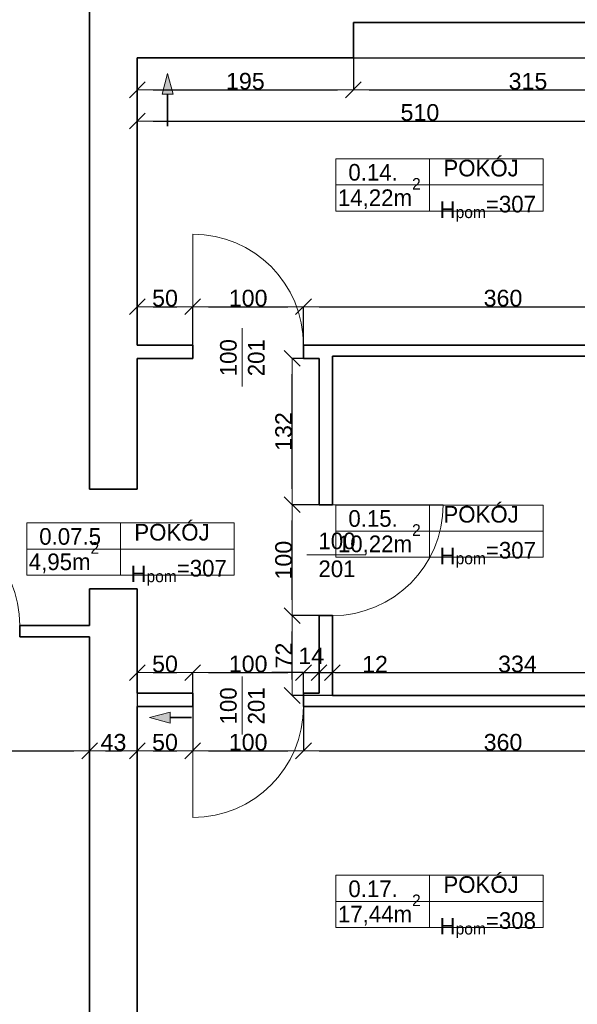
# Model space of a CAD drawing. Header units: metres. Extents: x 7506757 to 756746378, y 5735207 to 582114514.
# Tile 126 of 256: x 7707553 to 7712585, y 5821508 to 5830388. Entities that reach past the tile are written whole.
import ezdxf

# ---------------------------------------------------------------- set-up
doc = ezdxf.new("R2010")
doc.units = ezdxf.units.M
doc.header["$MEASUREMENT"] = 0
doc.header["$PDMODE"] = 2
doc.layers.get('0').update_dxf_attribs({"color": 250, "linetype": 'CONTINUOUS', "lineweight": 100, "plot": 0})
doc.layers.get('Defpoints').update_dxf_attribs({"linetype": 'CONTINUOUS'})
for name, color, linetype, lineweight in [('2D - Ogolne46', 7, 'CONTINUOUS', 18), ('7 - linia widok1', 7, 'CONTINUOUS', 13), ('M_OCIANA1', 7, 'CONTINUOUS', 13), ('M_OCIANA6', 5, 'CONTINUOUS', 35), ('M_OPISY141', 7, 'CONTINUOUS', 0), ('m_umeblowanie1', 7, 'CONTINUOUS', 13), ('opis1', 7, 'CONTINUOUS', 13)]:
    doc.layers.add(name, color=color, linetype=linetype, lineweight=lineweight)
doc.layers.add('M_OCIANA', color=7, linetype='CONTINUOUS')
doc.layers.add('PWYMIAR', color=7, linetype='CONTINUOUS')
doc.styles.add('GENERATED_STYLE_1', font='arial.ttf')
doc.styles.add('GENERATED_STYLE_2', font='txt')
doc.dimstyles.new('GENERATED_STYLE__1', dxfattribs={"dimtxt": 150, "dimasz": 142.5, "dimexe": 0.18, "dimexo": 0, "dimgap": 0.09, "dimtad": 1, "dimdec": 0, "dimlfac": 0.1, "dimzin": 0, "dimdsep": 46, "dimtxsty": 'GENERATED_STYLE_1', "dimblk": 'ARROWHEAD_6', "dimblk1": 'ARROWHEAD_6', "dimblk2": 'ARROWHEAD_6', "dimcen": 0.09, "dimclrd": 251, "dimclre": 251, "dimclrt": 7, "dimazin": 0, "dimtfac": 1, "dimtdec": 4, "dimtmove": 0, "dimatfit": 3, "dimfxl": 0, "dimtolj": 1, "dimtzin": 0, "dimarcsym": 0})
doc.dimstyles.new('GENERATED_STYLE__2', dxfattribs={"dimtxt": 150, "dimasz": 142.5, "dimexe": 0.18, "dimexo": 0, "dimgap": 0.09, "dimtad": 1, "dimtih": 1, "dimtoh": 1, "dimdec": 0, "dimlfac": 0.1, "dimzin": 0, "dimdsep": 46, "dimtxsty": 'GENERATED_STYLE_1', "dimblk": 'ARROWHEAD_6', "dimblk1": 'ARROWHEAD_6', "dimblk2": 'ARROWHEAD_6', "dimcen": 0.09, "dimclrd": 251, "dimclre": 251, "dimclrt": 7, "dimazin": 0, "dimtfac": 1, "dimtdec": 4, "dimtmove": 0, "dimatfit": 3, "dimfxl": 0, "dimtolj": 1, "dimtzin": 0, "dimarcsym": 0})
doc.dimstyles.new('GENERATED_STYLE__3', dxfattribs={"dimtxt": 150, "dimasz": 142.5, "dimexe": 0.18, "dimexo": 0, "dimgap": 0.09, "dimtad": 1, "dimdec": 0, "dimlfac": 0.1, "dimzin": 0, "dimdsep": 46, "dimtxsty": 'GENERATED_STYLE_1', "dimblk": 'ARROWHEAD_6', "dimblk1": 'ARROWHEAD_6', "dimblk2": 'ARROWHEAD_6', "dimcen": 0.09, "dimclrd": 251, "dimclre": 251, "dimclrt": 7, "dimazin": 0, "dimtfac": 1, "dimtdec": 4, "dimtmove": 2, "dimatfit": 3, "dimfxl": 0, "dimtolj": 1, "dimtzin": 0, "dimarcsym": 0})
doc.dimstyles.new('GENERATED_STYLE__4', dxfattribs={"dimtxt": 150, "dimasz": 142.5, "dimexe": 0.18, "dimexo": 0, "dimgap": 0.09, "dimtad": 1, "dimtih": 1, "dimtoh": 1, "dimdec": 0, "dimlfac": 0.1, "dimzin": 0, "dimdsep": 46, "dimtxsty": 'GENERATED_STYLE_1', "dimblk": 'ARROWHEAD_6', "dimblk1": 'ARROWHEAD_6', "dimblk2": 'ARROWHEAD_6', "dimcen": 0.09, "dimclrd": 251, "dimclre": 251, "dimclrt": 7, "dimazin": 0, "dimtfac": 1, "dimtdec": 4, "dimtmove": 2, "dimatfit": 3, "dimfxl": 0, "dimtolj": 1, "dimtzin": 0, "dimarcsym": 0})

# ---------------------------------------------------------------- blocks, each defined once
blk = doc.blocks.new('Linia_57', base_point=(611707.9, 278924.8))
at = {"layer": 'M_OCIANA1', "linetype": 'Continuous'}
blk.add_hatch(color=256, dxfattribs=at).paths.add_polyline_path([(611707.9, 278924.8), (611757.9, 278738.2), (611657.9, 278738.2)], flags=0)
for p, q in [((611707.9, 278924.8), (611657.9, 278738.2)), ((611707.9, 278924.8), (611757.9, 278738.2)), ((611757.9, 278738.2), (611657.9, 278738.2))]:
    blk.add_line(p, q, dxfattribs=at)
at = {"layer": 'M_OCIANA6', "linetype": 'Continuous'}
blk.add_line((611707.9, 278738.2), (611707.9, 278448.4), dxfattribs=at)
blk = doc.blocks.new('Linia_58', base_point=(611545.6, 273114.7))
at = {"layer": 'M_OCIANA1', "linetype": 'Continuous'}
blk.add_hatch(color=256, dxfattribs=at).paths.add_polyline_path([(611545.6, 273114.7), (611732.2, 273164.7), (611732.2, 273064.7)], flags=0)
for p, q in [((611545.6, 273114.7), (611732.2, 273164.7)), ((611732.2, 273164.7), (611732.2, 273064.7)), ((611545.6, 273114.7), (611732.2, 273064.7))]:
    blk.add_line(p, q, dxfattribs=at)
at = {"layer": 'M_OCIANA6', "linetype": 'Continuous'}
blk.add_line((611732.2, 273114.7), (611924.3, 273114.7), dxfattribs=at)
blk = doc.blocks.new('ARROWHEAD_6')
at = {"color": 0, "linetype": 'Continuous', "lineweight": 0}
for p, q in [((0, 0), (-1, 0)), ((-0.5, -0.5), (0.5, 0.5))]:
    blk.add_line(p, q, dxfattribs=at)
blk = doc.blocks.new('*D5889')
at = {"layer": 'Defpoints', "color": 0, "linetype": 'Continuous', "transparency": 16777216}
for p in [(7708614.6, 5830044), (7710564.6, 5830044), (7710564.6, 5829755.9)]:
    blk.add_point(p, dxfattribs=at)
at = {"layer": 'PWYMIAR', "color": 251, "linetype": 'Continuous', "lineweight": -2, "transparency": 16777216}
for p, q in [((7708614.6, 5830044), (7708614.6, 5829755.8)), ((7710564.6, 5830044), (7710564.6, 5829755.8)), ((7708757.1, 5829755.9), (7710422.1, 5829755.9))]:
    blk.add_line(p, q, dxfattribs=at)
at = {"layer": 'PWYMIAR', "color": 251, "linetype": 'Continuous', "lineweight": -2, "transparency": 16777216, "xscale": 142.5, "yscale": 142.5, "zscale": 142.5, "rotation": 180}
blk.add_blockref('ARROWHEAD_6', (7708614.6, 5829755.9), dxfattribs=at)
at = {"layer": 'PWYMIAR', "color": 251, "linetype": 'Continuous', "lineweight": -2, "transparency": 16777216, "xscale": 142.5, "yscale": 142.5, "zscale": 142.5}
blk.add_blockref('ARROWHEAD_6', (7710564.6, 5829755.9), dxfattribs=at)
at = {"layer": 'PWYMIAR', "color": 7, "linetype": 'Continuous', "lineweight": 13, "transparency": 16777216, "insert": (7709589.6, 5829832.6), "char_height": 150, "attachment_point": 5, "style": 'GENERATED_STYLE_1'}
blk.add_mtext('\\A1;195', dxfattribs=at)
blk = doc.blocks.new('*D5890')
at = {"layer": 'Defpoints', "color": 0, "linetype": 'Continuous', "transparency": 16777216}
for p in [(7713714.6, 5830364), (7710564.6, 5830044), (7713714.6, 5829755.9)]:
    blk.add_point(p, dxfattribs=at)
at = {"layer": 'PWYMIAR', "color": 251, "linetype": 'Continuous', "lineweight": -2, "transparency": 16777216}
for p, q in [((7713714.6, 5830364), (7713714.6, 5829755.8)), ((7710564.6, 5830044), (7710564.6, 5829755.8)), ((7710707.1, 5829755.9), (7713572.1, 5829755.9))]:
    blk.add_line(p, q, dxfattribs=at)
at = {"layer": 'PWYMIAR', "color": 251, "linetype": 'Continuous', "lineweight": -2, "transparency": 16777216, "xscale": 142.5, "yscale": 142.5, "zscale": 142.5, "rotation": 180}
blk.add_blockref('ARROWHEAD_6', (7710564.6, 5829755.9), dxfattribs=at)
at = {"layer": 'PWYMIAR', "color": 251, "linetype": 'Continuous', "lineweight": -2, "transparency": 16777216, "xscale": 142.5, "yscale": 142.5, "zscale": 142.5}
blk.add_blockref('ARROWHEAD_6', (7713714.6, 5829755.9), dxfattribs=at)
at = {"layer": 'PWYMIAR', "color": 7, "linetype": 'Continuous', "lineweight": 13, "transparency": 16777216, "insert": (7712139.6, 5829832.7), "char_height": 150, "attachment_point": 5, "style": 'GENERATED_STYLE_1'}
blk.add_mtext('\\A1;315', dxfattribs=at)
blk = doc.blocks.new('*D5891')
at = {"layer": 'Defpoints', "color": 0, "linetype": 'Continuous', "transparency": 16777216}
for p in [(7709114.6, 5827799.7), (7708614.6, 5827454), (7709114.6, 5827454)]:
    blk.add_point(p, dxfattribs=at)
at = {"layer": 'PWYMIAR', "color": 251, "linetype": 'Continuous', "lineweight": -2, "transparency": 16777216}
for p, q in [((7708614.6, 5827454), (7708614.6, 5827799.9)), ((7708757.1, 5827799.7), (7708972.1, 5827799.7)), ((7709114.6, 5827454), (7709114.6, 5827799.9))]:
    blk.add_line(p, q, dxfattribs=at)
at = {"layer": 'PWYMIAR', "color": 251, "linetype": 'Continuous', "lineweight": -2, "transparency": 16777216, "xscale": 142.5, "yscale": 142.5, "zscale": 142.5, "rotation": 180}
blk.add_blockref('ARROWHEAD_6', (7708614.6, 5827799.7), dxfattribs=at)
at = {"layer": 'PWYMIAR', "color": 251, "linetype": 'Continuous', "lineweight": -2, "transparency": 16777216, "xscale": 142.5, "yscale": 142.5, "zscale": 142.5}
blk.add_blockref('ARROWHEAD_6', (7709114.6, 5827799.7), dxfattribs=at)
at = {"layer": 'PWYMIAR', "color": 7, "linetype": 'Continuous', "lineweight": 13, "transparency": 16777216, "insert": (7708864.6, 5827876.4), "char_height": 150, "attachment_point": 5, "style": 'GENERATED_STYLE_1'}
blk.add_mtext('\\A1;50', dxfattribs=at)
blk = doc.blocks.new('*D5892')
at = {"layer": 'Defpoints', "color": 0, "linetype": 'Continuous', "transparency": 16777216}
for p in [(7710114.6, 5827799.7), (7709114.6, 5827454), (7710114.6, 5827454)]:
    blk.add_point(p, dxfattribs=at)
at = {"layer": 'PWYMIAR', "color": 251, "linetype": 'Continuous', "lineweight": -2, "transparency": 16777216}
for p, q in [((7709114.6, 5827454), (7709114.6, 5827799.9)), ((7709257.1, 5827799.7), (7709972.1, 5827799.7)), ((7710114.6, 5827454), (7710114.6, 5827799.9))]:
    blk.add_line(p, q, dxfattribs=at)
at = {"layer": 'PWYMIAR', "color": 251, "linetype": 'Continuous', "lineweight": -2, "transparency": 16777216, "xscale": 142.5, "yscale": 142.5, "zscale": 142.5, "rotation": 180}
blk.add_blockref('ARROWHEAD_6', (7709114.6, 5827799.7), dxfattribs=at)
at = {"layer": 'PWYMIAR', "color": 251, "linetype": 'Continuous', "lineweight": -2, "transparency": 16777216, "xscale": 142.5, "yscale": 142.5, "zscale": 142.5}
blk.add_blockref('ARROWHEAD_6', (7710114.6, 5827799.7), dxfattribs=at)
at = {"layer": 'PWYMIAR', "color": 7, "linetype": 'Continuous', "lineweight": 13, "transparency": 16777216, "insert": (7709614.6, 5827876.4), "char_height": 150, "attachment_point": 5, "style": 'GENERATED_STYLE_1'}
blk.add_mtext('\\A1;100', dxfattribs=at)
blk = doc.blocks.new('*D5893')
at = {"layer": 'Defpoints', "color": 0, "linetype": 'Continuous', "transparency": 16777216}
for p in [(7713714.6, 5827799.7), (7710114.6, 5827454), (7713714.6, 5827454)]:
    blk.add_point(p, dxfattribs=at)
at = {"layer": 'PWYMIAR', "color": 251, "linetype": 'Continuous', "lineweight": -2, "transparency": 16777216}
for p, q in [((7710114.6, 5827454), (7710114.6, 5827799.9)), ((7710257.1, 5827799.7), (7713572.1, 5827799.7)), ((7713714.6, 5827454), (7713714.6, 5827799.9))]:
    blk.add_line(p, q, dxfattribs=at)
at = {"layer": 'PWYMIAR', "color": 251, "linetype": 'Continuous', "lineweight": -2, "transparency": 16777216, "xscale": 142.5, "yscale": 142.5, "zscale": 142.5, "rotation": 180}
blk.add_blockref('ARROWHEAD_6', (7710114.6, 5827799.7), dxfattribs=at)
at = {"layer": 'PWYMIAR', "color": 251, "linetype": 'Continuous', "lineweight": -2, "transparency": 16777216, "xscale": 142.5, "yscale": 142.5, "zscale": 142.5}
blk.add_blockref('ARROWHEAD_6', (7713714.6, 5827799.7), dxfattribs=at)
at = {"layer": 'PWYMIAR', "color": 7, "linetype": 'Continuous', "lineweight": 13, "transparency": 16777216, "insert": (7711914.6, 5827876.4), "char_height": 150, "attachment_point": 5, "style": 'GENERATED_STYLE_1'}
blk.add_mtext('\\A1;360', dxfattribs=at)
blk = doc.blocks.new('*D5896')
at = {"layer": 'Defpoints', "color": 0, "linetype": 'Continuous', "transparency": 16777216}
for p in [(7710564.6, 5830044), (7712866.9, 5830044), (7713714.6, 5827454)]:
    blk.add_point(p, dxfattribs=at)
at = {"layer": 'PWYMIAR', "color": 251, "linetype": 'Continuous', "lineweight": -2, "transparency": 16777216}
for p, q in [((7710564.6, 5830044), (7712867, 5830044)), ((7712866.9, 5827596.5), (7712866.9, 5829901.5)), ((7713714.6, 5827454), (7712866.7, 5827454))]:
    blk.add_line(p, q, dxfattribs=at)
at = {"layer": 'PWYMIAR', "color": 251, "linetype": 'Continuous', "lineweight": -2, "transparency": 16777216, "xscale": 142.5, "yscale": 142.5, "zscale": 142.5}
for p, rotation in [((7712866.9, 5830044), 90), ((7712866.9, 5827454), 270)]:
    blk.add_blockref('ARROWHEAD_6', p, dxfattribs=dict(at, rotation=rotation))
at = {"layer": 'PWYMIAR', "color": 7, "linetype": 'Continuous', "lineweight": 13, "transparency": 16777216, "insert": (7712790.2, 5828749), "char_height": 150, "attachment_point": 5, "rotation": 90, "style": 'GENERATED_STYLE_1'}
blk.add_mtext('\\A1;259', dxfattribs=at)
blk = doc.blocks.new('*D5897')
at = {"layer": 'Defpoints', "color": 0, "linetype": 'Continuous', "transparency": 16777216}
for p in [(7712866.9, 5830364), (7713714.6, 5830364), (7710564.6, 5830044)]:
    blk.add_point(p, dxfattribs=at)
at = {"layer": 'PWYMIAR', "color": 251, "linetype": 'Continuous', "lineweight": -2, "transparency": 16777216}
for p, q in [((7713714.6, 5830364), (7712866.7, 5830364)), ((7712866.9, 5830186.5), (7712866.9, 5830221.5)), ((7710564.6, 5830044), (7712867, 5830044))]:
    blk.add_line(p, q, dxfattribs=at)
at = {"layer": 'PWYMIAR', "color": 251, "linetype": 'Continuous', "lineweight": -2, "transparency": 16777216, "xscale": 142.5, "yscale": 142.5, "zscale": 142.5}
for p, rotation in [((7712866.9, 5830364), 90), ((7712866.9, 5830044), 270)]:
    blk.add_blockref('ARROWHEAD_6', p, dxfattribs=dict(at, rotation=rotation))
at = {"layer": 'PWYMIAR', "color": 7, "linetype": 'Continuous', "lineweight": 13, "transparency": 16777216, "insert": (7712790.1, 5830204), "char_height": 150, "attachment_point": 5, "rotation": 90, "style": 'GENERATED_STYLE_1'}
blk.add_mtext('\\A1;32', dxfattribs=at)
blk = doc.blocks.new('*D5900')
at = {"layer": 'Defpoints', "color": 0, "linetype": 'Continuous', "transparency": 16777216}
for p in [(7708614.6, 5825254), (7709114.6, 5824500.3), (7709114.6, 5824314)]:
    blk.add_point(p, dxfattribs=at)
at = {"layer": 'PWYMIAR', "color": 251, "linetype": 'Continuous', "lineweight": -2, "transparency": 16777216}
for p, q in [((7708614.6, 5825254), (7708614.6, 5824500.1)), ((7708757.1, 5824500.3), (7708972.1, 5824500.3)), ((7709114.6, 5824314), (7709114.6, 5824500.5))]:
    blk.add_line(p, q, dxfattribs=at)
at = {"layer": 'PWYMIAR', "color": 251, "linetype": 'Continuous', "lineweight": -2, "transparency": 16777216, "xscale": 142.5, "yscale": 142.5, "zscale": 142.5, "rotation": 180}
blk.add_blockref('ARROWHEAD_6', (7708614.6, 5824500.3), dxfattribs=at)
at = {"layer": 'PWYMIAR', "color": 251, "linetype": 'Continuous', "lineweight": -2, "transparency": 16777216, "xscale": 142.5, "yscale": 142.5, "zscale": 142.5}
blk.add_blockref('ARROWHEAD_6', (7709114.6, 5824500.3), dxfattribs=at)
at = {"layer": 'PWYMIAR', "color": 7, "linetype": 'Continuous', "lineweight": 13, "transparency": 16777216, "insert": (7708864.6, 5824577), "char_height": 150, "attachment_point": 5, "style": 'GENERATED_STYLE_1'}
blk.add_mtext('\\A1;50', dxfattribs=at)
blk = doc.blocks.new('*D5901')
at = {"layer": 'Defpoints', "color": 0, "linetype": 'Continuous', "transparency": 16777216}
for p in [(7710114.6, 5824500.3), (7709114.6, 5824314), (7710114.6, 5824314)]:
    blk.add_point(p, dxfattribs=at)
at = {"layer": 'PWYMIAR', "color": 251, "linetype": 'Continuous', "lineweight": -2, "transparency": 16777216}
for p, q in [((7709114.6, 5824314), (7709114.6, 5824500.5)), ((7709257.1, 5824500.3), (7709972.1, 5824500.3)), ((7710114.6, 5824314), (7710114.6, 5824500.5))]:
    blk.add_line(p, q, dxfattribs=at)
at = {"layer": 'PWYMIAR', "color": 251, "linetype": 'Continuous', "lineweight": -2, "transparency": 16777216, "xscale": 142.5, "yscale": 142.5, "zscale": 142.5, "rotation": 180}
blk.add_blockref('ARROWHEAD_6', (7709114.6, 5824500.3), dxfattribs=at)
at = {"layer": 'PWYMIAR', "color": 251, "linetype": 'Continuous', "lineweight": -2, "transparency": 16777216, "xscale": 142.5, "yscale": 142.5, "zscale": 142.5}
blk.add_blockref('ARROWHEAD_6', (7710114.6, 5824500.3), dxfattribs=at)
at = {"layer": 'PWYMIAR', "color": 7, "linetype": 'Continuous', "lineweight": 13, "transparency": 16777216, "insert": (7709614.6, 5824577), "char_height": 150, "attachment_point": 5, "style": 'GENERATED_STYLE_1'}
blk.add_mtext('\\A1;100', dxfattribs=at)
blk = doc.blocks.new('*D5902')
at = {"layer": 'Defpoints', "color": 0, "linetype": 'Continuous', "transparency": 16777216}
for p in [(7710254.6, 5824500.3), (7710114.6, 5824314), (7710254.6, 5824314)]:
    blk.add_point(p, dxfattribs=at)
at = {"layer": 'PWYMIAR', "color": 251, "linetype": 'Continuous', "lineweight": -2, "transparency": 16777216}
for p, q in [((7709972.1, 5824500.3), (7709829.6, 5824500.3)), ((7710114.6, 5824314), (7710114.6, 5824500.5)), ((7710114.6, 5824500.3), (7710254.6, 5824500.3)), ((7710254.6, 5824314), (7710254.6, 5824500.5)), ((7710397.1, 5824500.3), (7710539.6, 5824500.3))]:
    blk.add_line(p, q, dxfattribs=at)
at = {"layer": 'PWYMIAR', "color": 251, "linetype": 'Continuous', "lineweight": -2, "transparency": 16777216, "xscale": 142.5, "yscale": 142.5, "zscale": 142.5}
blk.add_blockref('ARROWHEAD_6', (7710114.6, 5824500.3), dxfattribs=at)
at = {"layer": 'PWYMIAR', "color": 251, "linetype": 'Continuous', "lineweight": -2, "transparency": 16777216, "xscale": 142.5, "yscale": 142.5, "zscale": 142.5, "rotation": 180}
blk.add_blockref('ARROWHEAD_6', (7710254.6, 5824500.3), dxfattribs=at)
at = {"layer": 'PWYMIAR', "color": 7, "linetype": 'Continuous', "lineweight": 13, "transparency": 16777216, "insert": (7710184.6, 5824651.1), "char_height": 150, "attachment_point": 5, "style": 'GENERATED_STYLE_1'}
blk.add_mtext('\\A1;14', dxfattribs=at)
blk = doc.blocks.new('*D5903')
at = {"layer": 'Defpoints', "color": 0, "linetype": 'Continuous', "transparency": 16777216}
for p in [(7710374.6, 5825014), (7710374.6, 5824500.3), (7710254.6, 5824314)]:
    blk.add_point(p, dxfattribs=at)
at = {"layer": 'PWYMIAR', "color": 251, "linetype": 'Continuous', "lineweight": -2, "transparency": 16777216}
for p, q in [((7710374.6, 5825014), (7710374.6, 5824500.1)), ((7710112.1, 5824500.3), (7709969.6, 5824500.3)), ((7710254.6, 5824314), (7710254.6, 5824500.5)), ((7710254.6, 5824500.3), (7710374.6, 5824500.3)), ((7710517.1, 5824500.3), (7710859, 5824500.3))]:
    blk.add_line(p, q, dxfattribs=at)
at = {"layer": 'PWYMIAR', "color": 251, "linetype": 'Continuous', "lineweight": -2, "transparency": 16777216, "xscale": 142.5, "yscale": 142.5, "zscale": 142.5}
blk.add_blockref('ARROWHEAD_6', (7710254.6, 5824500.3), dxfattribs=at)
at = {"layer": 'PWYMIAR', "color": 251, "linetype": 'Continuous', "lineweight": -2, "transparency": 16777216, "xscale": 142.5, "yscale": 142.5, "zscale": 142.5, "rotation": 180}
blk.add_blockref('ARROWHEAD_6', (7710374.6, 5824500.3), dxfattribs=at)
at = {"layer": 'PWYMIAR', "color": 7, "linetype": 'Continuous', "lineweight": 13, "transparency": 16777216, "insert": (7710759.3, 5824575.7), "char_height": 150, "attachment_point": 5, "style": 'GENERATED_STYLE_1'}
blk.add_mtext('\\A1;12', dxfattribs=at)
blk = doc.blocks.new('*D5904')
at = {"layer": 'Defpoints', "color": 0, "linetype": 'Continuous', "transparency": 16777216}
for p in [(7710374.6, 5825014), (7713714.6, 5824500.3), (7713714.6, 5824294)]:
    blk.add_point(p, dxfattribs=at)
at = {"layer": 'PWYMIAR', "color": 251, "linetype": 'Continuous', "lineweight": -2, "transparency": 16777216}
for p, q in [((7710374.6, 5825014), (7710374.6, 5824500.1)), ((7710517.1, 5824500.3), (7713572.1, 5824500.3)), ((7713714.6, 5824294), (7713714.6, 5824500.5))]:
    blk.add_line(p, q, dxfattribs=at)
at = {"layer": 'PWYMIAR', "color": 251, "linetype": 'Continuous', "lineweight": -2, "transparency": 16777216, "xscale": 142.5, "yscale": 142.5, "zscale": 142.5, "rotation": 180}
blk.add_blockref('ARROWHEAD_6', (7710374.6, 5824500.3), dxfattribs=at)
at = {"layer": 'PWYMIAR', "color": 251, "linetype": 'Continuous', "lineweight": -2, "transparency": 16777216, "xscale": 142.5, "yscale": 142.5, "zscale": 142.5}
blk.add_blockref('ARROWHEAD_6', (7713714.6, 5824500.3), dxfattribs=at)
at = {"layer": 'PWYMIAR', "color": 7, "linetype": 'Continuous', "lineweight": 13, "transparency": 16777216, "insert": (7712044.6, 5824577), "char_height": 150, "attachment_point": 5, "style": 'GENERATED_STYLE_1'}
blk.add_mtext('\\A1;334', dxfattribs=at)
blk = doc.blocks.new('*D5930')
at = {"layer": 'Defpoints', "color": 0, "linetype": 'Continuous', "transparency": 16777216}
for p in [(7713714.6, 5830364), (7708614.6, 5830044), (7713714.6, 5829474.1)]:
    blk.add_point(p, dxfattribs=at)
at = {"layer": 'PWYMIAR', "color": 251, "linetype": 'Continuous', "lineweight": -2, "transparency": 16777216}
for p, q in [((7713714.6, 5830364), (7713714.6, 5829473.9)), ((7708614.6, 5830044), (7708614.6, 5829473.9)), ((7708757.1, 5829474.1), (7713572.1, 5829474.1))]:
    blk.add_line(p, q, dxfattribs=at)
at = {"layer": 'PWYMIAR', "color": 251, "linetype": 'Continuous', "lineweight": -2, "transparency": 16777216, "xscale": 142.5, "yscale": 142.5, "zscale": 142.5, "rotation": 180}
blk.add_blockref('ARROWHEAD_6', (7708614.6, 5829474.1), dxfattribs=at)
at = {"layer": 'PWYMIAR', "color": 251, "linetype": 'Continuous', "lineweight": -2, "transparency": 16777216, "xscale": 142.5, "yscale": 142.5, "zscale": 142.5}
blk.add_blockref('ARROWHEAD_6', (7713714.6, 5829474.1), dxfattribs=at)
at = {"layer": 'PWYMIAR', "color": 7, "linetype": 'Continuous', "lineweight": 13, "transparency": 16777216, "insert": (7711164.6, 5829550.7), "char_height": 150, "attachment_point": 5, "style": 'GENERATED_STYLE_1'}
blk.add_mtext('\\A1;510', dxfattribs=at)
blk = doc.blocks.new('*D5944')
at = {"layer": 'Defpoints', "color": 0, "linetype": 'Continuous', "transparency": 16777216}
for p in [(7710012.1, 5825014), (7710254.6, 5825014), (7710374.6, 5824294)]:
    blk.add_point(p, dxfattribs=at)
at = {"layer": 'PWYMIAR', "color": 251, "linetype": 'Continuous', "lineweight": -2, "transparency": 16777216}
for p, q in [((7710254.6, 5825014), (7710012, 5825014)), ((7710012.1, 5824436.5), (7710012.1, 5824871.5)), ((7710374.6, 5824294), (7710012, 5824294))]:
    blk.add_line(p, q, dxfattribs=at)
at = {"layer": 'PWYMIAR', "color": 251, "linetype": 'Continuous', "lineweight": -2, "transparency": 16777216, "xscale": 142.5, "yscale": 142.5, "zscale": 142.5}
for p, rotation in [((7710012.1, 5825014), 90), ((7710012.1, 5824294), 270)]:
    blk.add_blockref('ARROWHEAD_6', p, dxfattribs=dict(at, rotation=rotation))
at = {"layer": 'PWYMIAR', "color": 7, "linetype": 'Continuous', "lineweight": 13, "transparency": 16777216, "insert": (7709936.7, 5824654), "char_height": 150, "attachment_point": 5, "rotation": 90, "style": 'GENERATED_STYLE_1'}
blk.add_mtext('\\A1;72', dxfattribs=at)
blk = doc.blocks.new('*D5945')
at = {"layer": 'Defpoints', "color": 0, "linetype": 'Continuous', "transparency": 16777216}
for p in [(7710012.1, 5826014), (7710254.6, 5826014), (7710254.6, 5825014)]:
    blk.add_point(p, dxfattribs=at)
at = {"layer": 'PWYMIAR', "color": 251, "linetype": 'Continuous', "lineweight": -2, "transparency": 16777216}
for p, q in [((7710254.6, 5826014), (7710012, 5826014)), ((7710012.1, 5825156.5), (7710012.1, 5825871.5)), ((7710254.6, 5825014), (7710012, 5825014))]:
    blk.add_line(p, q, dxfattribs=at)
at = {"layer": 'PWYMIAR', "color": 251, "linetype": 'Continuous', "lineweight": -2, "transparency": 16777216, "xscale": 142.5, "yscale": 142.5, "zscale": 142.5}
for p, rotation in [((7710012.1, 5826014), 90), ((7710012.1, 5825014), 270)]:
    blk.add_blockref('ARROWHEAD_6', p, dxfattribs=dict(at, rotation=rotation))
at = {"layer": 'PWYMIAR', "color": 7, "linetype": 'Continuous', "lineweight": 13, "transparency": 16777216, "insert": (7709935.5, 5825514), "char_height": 150, "attachment_point": 5, "rotation": 90, "style": 'GENERATED_STYLE_1'}
blk.add_mtext('\\A1;100', dxfattribs=at)
blk = doc.blocks.new('*D5946')
at = {"layer": 'Defpoints', "color": 0, "linetype": 'Continuous', "transparency": 16777216}
for p in [(7710012.1, 5827334), (7710254.6, 5827334), (7710254.6, 5826014)]:
    blk.add_point(p, dxfattribs=at)
at = {"layer": 'PWYMIAR', "color": 251, "linetype": 'Continuous', "lineweight": -2, "transparency": 16777216}
for p, q in [((7710254.6, 5827334), (7710012, 5827334)), ((7710012.1, 5826156.5), (7710012.1, 5827191.5)), ((7710254.6, 5826014), (7710012, 5826014))]:
    blk.add_line(p, q, dxfattribs=at)
at = {"layer": 'PWYMIAR', "color": 251, "linetype": 'Continuous', "lineweight": -2, "transparency": 16777216, "xscale": 142.5, "yscale": 142.5, "zscale": 142.5}
for p, rotation in [((7710012.1, 5827334), 90), ((7710012.1, 5826014), 270)]:
    blk.add_blockref('ARROWHEAD_6', p, dxfattribs=dict(at, rotation=rotation))
at = {"layer": 'PWYMIAR', "color": 7, "linetype": 'Continuous', "lineweight": 13, "transparency": 16777216, "insert": (7709935.4, 5826674), "char_height": 150, "attachment_point": 5, "rotation": 90, "style": 'GENERATED_STYLE_1'}
blk.add_mtext('\\A1;132', dxfattribs=at)
blk = doc.blocks.new('*D5948')
at = {"layer": 'Defpoints', "color": 0, "linetype": 'Continuous', "transparency": 16777216}
for p in [(7706224.6, 5824824), (7708184.6, 5824824), (7708184.6, 5823794.3)]:
    blk.add_point(p, dxfattribs=at)
at = {"layer": 'PWYMIAR', "color": 251, "linetype": 'Continuous', "lineweight": -2, "transparency": 16777216}
for p, q in [((7706224.6, 5824824), (7706224.6, 5823794.1)), ((7708184.6, 5824824), (7708184.6, 5823794.1)), ((7706367.1, 5823794.3), (7708042.1, 5823794.3))]:
    blk.add_line(p, q, dxfattribs=at)
at = {"layer": 'PWYMIAR', "color": 251, "linetype": 'Continuous', "lineweight": -2, "transparency": 16777216, "xscale": 142.5, "yscale": 142.5, "zscale": 142.5, "rotation": 180}
blk.add_blockref('ARROWHEAD_6', (7706224.6, 5823794.3), dxfattribs=at)
at = {"layer": 'PWYMIAR', "color": 251, "linetype": 'Continuous', "lineweight": -2, "transparency": 16777216, "xscale": 142.5, "yscale": 142.5, "zscale": 142.5}
blk.add_blockref('ARROWHEAD_6', (7708184.6, 5823794.3), dxfattribs=at)
at = {"layer": 'PWYMIAR', "color": 7, "linetype": 'Continuous', "lineweight": 13, "transparency": 16777216, "insert": (7707204.6, 5823871), "char_height": 150, "attachment_point": 5, "style": 'GENERATED_STYLE_1'}
blk.add_mtext('\\A1;196', dxfattribs=at)
blk = doc.blocks.new('*D5949')
at = {"layer": 'Defpoints', "color": 0, "linetype": 'Continuous', "transparency": 16777216}
for p in [(7708614.6, 5825254), (7708184.6, 5824824), (7708614.6, 5823794.3)]:
    blk.add_point(p, dxfattribs=at)
at = {"layer": 'PWYMIAR', "color": 251, "linetype": 'Continuous', "lineweight": -2, "transparency": 16777216}
for p, q in [((7708614.6, 5825254), (7708614.6, 5823794.1)), ((7708184.6, 5824824), (7708184.6, 5823794.1)), ((7708327.1, 5823794.3), (7708472.1, 5823794.3))]:
    blk.add_line(p, q, dxfattribs=at)
at = {"layer": 'PWYMIAR', "color": 251, "linetype": 'Continuous', "lineweight": -2, "transparency": 16777216, "xscale": 142.5, "yscale": 142.5, "zscale": 142.5, "rotation": 180}
blk.add_blockref('ARROWHEAD_6', (7708184.6, 5823794.3), dxfattribs=at)
at = {"layer": 'PWYMIAR', "color": 251, "linetype": 'Continuous', "lineweight": -2, "transparency": 16777216, "xscale": 142.5, "yscale": 142.5, "zscale": 142.5}
blk.add_blockref('ARROWHEAD_6', (7708614.6, 5823794.3), dxfattribs=at)
at = {"layer": 'PWYMIAR', "color": 7, "linetype": 'Continuous', "lineweight": 13, "transparency": 16777216, "insert": (7708399.6, 5823871), "char_height": 150, "attachment_point": 5, "style": 'GENERATED_STYLE_1'}
blk.add_mtext('\\A1;43', dxfattribs=at)
blk = doc.blocks.new('*D5950')
at = {"layer": 'Defpoints', "color": 0, "linetype": 'Continuous', "transparency": 16777216}
for p in [(7708614.6, 5825254), (7709114.6, 5824194), (7709114.6, 5823794.3)]:
    blk.add_point(p, dxfattribs=at)
at = {"layer": 'PWYMIAR', "color": 251, "linetype": 'Continuous', "lineweight": -2, "transparency": 16777216}
for p, q in [((7708614.6, 5825254), (7708614.6, 5823794.1)), ((7709114.6, 5824194), (7709114.6, 5823794.1)), ((7708757.1, 5823794.3), (7708972.1, 5823794.3))]:
    blk.add_line(p, q, dxfattribs=at)
at = {"layer": 'PWYMIAR', "color": 251, "linetype": 'Continuous', "lineweight": -2, "transparency": 16777216, "xscale": 142.5, "yscale": 142.5, "zscale": 142.5, "rotation": 180}
blk.add_blockref('ARROWHEAD_6', (7708614.6, 5823794.3), dxfattribs=at)
at = {"layer": 'PWYMIAR', "color": 251, "linetype": 'Continuous', "lineweight": -2, "transparency": 16777216, "xscale": 142.5, "yscale": 142.5, "zscale": 142.5}
blk.add_blockref('ARROWHEAD_6', (7709114.6, 5823794.3), dxfattribs=at)
at = {"layer": 'PWYMIAR', "color": 7, "linetype": 'Continuous', "lineweight": 13, "transparency": 16777216, "insert": (7708864.6, 5823871), "char_height": 150, "attachment_point": 5, "style": 'GENERATED_STYLE_1'}
blk.add_mtext('\\A1;50', dxfattribs=at)
blk = doc.blocks.new('*D5951')
at = {"layer": 'Defpoints', "color": 0, "linetype": 'Continuous', "transparency": 16777216}
for p in [(7709114.6, 5824194), (7710114.6, 5824194), (7710114.6, 5823794.3)]:
    blk.add_point(p, dxfattribs=at)
at = {"layer": 'PWYMIAR', "color": 251, "linetype": 'Continuous', "lineweight": -2, "transparency": 16777216}
for p, q in [((7709114.6, 5824194), (7709114.6, 5823794.1)), ((7710114.6, 5824194), (7710114.6, 5823794.1)), ((7709257.1, 5823794.3), (7709972.1, 5823794.3))]:
    blk.add_line(p, q, dxfattribs=at)
at = {"layer": 'PWYMIAR', "color": 251, "linetype": 'Continuous', "lineweight": -2, "transparency": 16777216, "xscale": 142.5, "yscale": 142.5, "zscale": 142.5, "rotation": 180}
blk.add_blockref('ARROWHEAD_6', (7709114.6, 5823794.3), dxfattribs=at)
at = {"layer": 'PWYMIAR', "color": 251, "linetype": 'Continuous', "lineweight": -2, "transparency": 16777216, "xscale": 142.5, "yscale": 142.5, "zscale": 142.5}
blk.add_blockref('ARROWHEAD_6', (7710114.6, 5823794.3), dxfattribs=at)
at = {"layer": 'PWYMIAR', "color": 7, "linetype": 'Continuous', "lineweight": 13, "transparency": 16777216, "insert": (7709614.6, 5823871), "char_height": 150, "attachment_point": 5, "style": 'GENERATED_STYLE_1'}
blk.add_mtext('\\A1;100', dxfattribs=at)
blk = doc.blocks.new('*D5952')
at = {"layer": 'Defpoints', "color": 0, "linetype": 'Continuous', "transparency": 16777216}
for p in [(7710114.6, 5824194), (7713714.6, 5824194), (7713714.6, 5823794.3)]:
    blk.add_point(p, dxfattribs=at)
at = {"layer": 'PWYMIAR', "color": 251, "linetype": 'Continuous', "lineweight": -2, "transparency": 16777216}
for p, q in [((7710114.6, 5824194), (7710114.6, 5823794.1)), ((7713714.6, 5824194), (7713714.6, 5823794.1)), ((7710257.1, 5823794.3), (7713572.1, 5823794.3))]:
    blk.add_line(p, q, dxfattribs=at)
at = {"layer": 'PWYMIAR', "color": 251, "linetype": 'Continuous', "lineweight": -2, "transparency": 16777216, "xscale": 142.5, "yscale": 142.5, "zscale": 142.5, "rotation": 180}
blk.add_blockref('ARROWHEAD_6', (7710114.6, 5823794.3), dxfattribs=at)
at = {"layer": 'PWYMIAR', "color": 251, "linetype": 'Continuous', "lineweight": -2, "transparency": 16777216, "xscale": 142.5, "yscale": 142.5, "zscale": 142.5}
blk.add_blockref('ARROWHEAD_6', (7713714.6, 5823794.3), dxfattribs=at)
at = {"layer": 'PWYMIAR', "color": 7, "linetype": 'Continuous', "lineweight": 13, "transparency": 16777216, "insert": (7711914.6, 5823871), "char_height": 150, "attachment_point": 5, "style": 'GENERATED_STYLE_1'}
blk.add_mtext('\\A1;360', dxfattribs=at)

msp = doc.modelspace()

# ---------------------------------------------------------------- linework, layer by layer
at = {"layer": '7 - linia widok1', "linetype": 'Continuous'}
for p, q in [((7709561.8, 5827605.5), (7709561.8, 5827081)), ((7710668.8, 5825562.3), (7710144.3, 5825562.3)), ((7709561.8, 5824465.5), (7709561.8, 5823941))]:
    msp.add_line(p, q, dxfattribs=at)
at = {"layer": 'M_OCIANA6', "linetype": 'Continuous'}
for p, q in [((7708184.6, 5831324), (7708184.6, 5826154)), ((7713714.6, 5830364), (7710564.6, 5830364)), ((7710564.6, 5830364), (7710564.6, 5830044)), ((7708614.6, 5830044), (7708614.6, 5827454)), ((7710564.6, 5830044), (7708614.6, 5830044)), ((7709114.6, 5827454), (7708614.6, 5827454)), ((7709114.6, 5827454), (7709114.6, 5827334)), ((7710114.6, 5827454), (7710114.6, 5827334)), ((7713714.6, 5827454), (7710114.6, 5827454)), ((7708614.6, 5827334), (7708614.6, 5826154)), ((7709114.6, 5827334), (7708614.6, 5827334)), ((7710254.6, 5827334), (7710114.6, 5827334)), ((7710254.6, 5827334), (7710254.6, 5826014)), ((7713714.6, 5827354), (7710374.6, 5827354)), ((7710374.6, 5827354), (7710374.6, 5826014)), ((7708184.6, 5826154), (7708614.6, 5826154)), ((7710374.6, 5826014), (7710254.6, 5826014)), ((7708184.6, 5825254), (7708614.6, 5825254)), ((7708184.6, 5825254), (7708184.6, 5824924)), ((7708614.6, 5825254), (7708614.6, 5824314)), ((7710374.6, 5825014), (7710254.6, 5825014)), ((7710254.6, 5825014), (7710254.6, 5824314)), ((7710374.6, 5825014), (7710374.6, 5824294)), ((7707554.6, 5824924), (7707554.6, 5824824)), ((7708184.6, 5824924), (7707554.6, 5824924)), ((7708184.6, 5824824), (7707554.6, 5824824)), ((7708184.6, 5824824), (7708184.6, 5820774)), ((7709114.6, 5824314), (7708614.6, 5824314)), ((7709114.6, 5824314), (7709114.6, 5824194)), ((7710114.6, 5824314), (7710114.6, 5824194)), ((7710254.6, 5824314), (7710114.6, 5824314)), ((7713714.6, 5824294), (7710374.6, 5824294)), ((7708614.6, 5824194), (7708614.6, 5820774)), ((7709114.6, 5824194), (7708614.6, 5824194)), ((7713714.6, 5824194), (7710114.6, 5824194))]:
    msp.add_line(p, q, dxfattribs=at)
at = {"layer": 'M_OPISY141', "linetype": 'Continuous'}
for p, q in [((7710406.5, 5829133.3), (7712277.6, 5829133.3)), ((7710406.5, 5828662.1), (7710406.5, 5829133.3)), ((7711251.1, 5829133.3), (7711251.1, 5828662.1)), ((7712277.6, 5829133.3), (7712277.6, 5828662.1)), ((7710406.5, 5828897.7), (7712277.6, 5828897.7)), ((7712277.6, 5828662.1), (7710406.5, 5828662.1)), ((7710406.5, 5826011.4), (7712277.6, 5826011.4)), ((7710406.5, 5825540.3), (7710406.5, 5826011.4)), ((7711251.1, 5826011.4), (7711251.1, 5825540.3)), ((7712277.6, 5826011.4), (7712277.6, 5825540.3)), ((7707617.3, 5825849.5), (7709488.4, 5825849.5)), ((7707617.3, 5825378.3), (7707617.3, 5825849.5)), ((7708461.9, 5825849.5), (7708461.9, 5825378.3)), ((7709488.4, 5825849.5), (7709488.4, 5825378.3)), ((7710406.5, 5825775.8), (7712277.6, 5825775.8)), ((7707617.3, 5825613.9), (7709488.4, 5825613.9)), ((7712277.6, 5825540.3), (7710406.5, 5825540.3)), ((7709488.4, 5825378.3), (7707617.3, 5825378.3)), ((7710406.5, 5822671.9), (7712277.6, 5822671.9)), ((7710406.5, 5822200.8), (7710406.5, 5822671.9)), ((7711251.1, 5822671.9), (7711251.1, 5822200.8)), ((7712277.6, 5822671.9), (7712277.6, 5822200.8)), ((7710406.5, 5822436.3), (7712277.6, 5822436.3)), ((7712277.6, 5822200.8), (7710406.5, 5822200.8))]:
    msp.add_line(p, q, dxfattribs=at)
at = {"layer": 'm_umeblowanie1', "linetype": 'Continuous'}
for p, q in [((7709114.6, 5827454), (7709114.6, 5828454)), ((7710374.6, 5826014), (7711374.6, 5826014)), ((7709114.6, 5824194), (7709114.6, 5823194))]:
    msp.add_line(p, q, dxfattribs=at)
for centre, start, end in [((7709114.6, 5827454), 0, 90), ((7710374.6, 5826014), 270, 0), ((7706554.6, 5824924), 0, 90), ((7709114.6, 5824194), 270, 0)]:
    msp.add_arc(centre, 1000, start, end, dxfattribs=at)

# ---------------------------------------------------------------- block references
at = {"layer": 'M_OCIANA', "color": 5, "linetype": 'Continuous', "lineweight": 35}
for name, p in [('Linia_57', (7708887.7, 5829904)), ('Linia_58', (7708725.4, 5824093.9))]:
    msp.add_blockref(name, p, dxfattribs=at)

# ---------------------------------------------------------------- texts
at = {"layer": '2D - Ogolne46', "linetype": 'Continuous', "char_height": 150, "attachment_point": 7, "style": 'GENERATED_STYLE_2'}
for s, insert in [('{14,22m\\A1{\\H0.7x;\\S2^  ;}}', (7710424.7, 5828680.1)), ('{10,22m\\A1{\\H0.7x;\\S2^  ;}}', (7710424.7, 5825558.2)), ('{4,95m\\A1{\\H0.7x;\\S2^  ;}}', (7707635.5, 5825396.3)), ('{17,44m\\A1{\\H0.7x;\\S2^  ;}}', (7710424.7, 5822218.7))]:
    msp.add_mtext(s, dxfattribs=dict(at, insert=insert))
at = {"layer": 'opis1', "linetype": 'Continuous', "char_height": 150, "attachment_point": 1, "style": 'GENERATED_STYLE_2'}
for s, insert in [('{POKÓJ}', (7711376.7, 5829124.9)), ('{0.14.}', (7710519, 5829087)), ('{H\\A1{\\H0.7x;\\S ^ pom;}=307}', (7711342.1, 5828851.4)), ('{POKÓJ}', (7711376.7, 5826003.1)), ('{0.15.}', (7710519, 5825965.1)), ('{POKÓJ}', (7708587.5, 5825841.1)), ('{0.07.5}', (7707729.8, 5825803.2)), ('{H\\A1{\\H0.7x;\\S ^ pom;}=307}', (7711342.1, 5825729.6)), ('{H\\A1{\\H0.7x;\\S ^ pom;}=307}', (7708552.8, 5825567.6)), ('{POKÓJ}', (7711376.7, 5822663.6)), ('{0.17.}', (7710519, 5822625.6)), ('{H\\A1{\\H0.7x;\\S ^ pom;}=308}', (7711342.1, 5822390.1))]:
    msp.add_mtext(s, dxfattribs=dict(at, insert=insert))
at = {"layer": 'opis1', "linetype": 'Continuous', "char_height": 150, "width": 563.056, "attachment_point": 1, "rotation": 90, "line_spacing_factor": 1.007581, "style": 'GENERATED_STYLE_2'}
for insert in [(7709361.1, 5827172.5), (7709361.1, 5824032.5)]:
    msp.add_mtext('{100\\P201}', dxfattribs=dict(at, insert=insert))
at = {"layer": 'opis1', "linetype": 'Continuous', "insert": (7710248.8, 5825763.1), "char_height": 150, "width": 563.056, "attachment_point": 1, "line_spacing_factor": 1.007581, "style": 'GENERATED_STYLE_2'}
msp.add_mtext('{100\\P201}', dxfattribs=at)

# ---------------------------------------------------------------- dimensions: what is measured, and where the dimension line sits
at = {"layer": 'PWYMIAR', "color": 251, "linetype": 'Continuous', "lineweight": 13}
for base, p1, p2, dimstyle, picture, middle in [((7712866.9, 5830364), (7710564.6, 5830044), (7713714.6, 5830364), 'GENERATED_STYLE__3', '*D5897', (7712790.1, 5830204)), ((7712866.9, 5830044), (7713714.6, 5827454), (7710564.6, 5830044), 'GENERATED_STYLE__1', '*D5896', (7712790.2, 5828749)), ((7710012.1, 5827334), (7710254.6, 5826014), (7710254.6, 5827334), 'GENERATED_STYLE__1', '*D5946', (7709935.4, 5826674)), ((7710012.1, 5826014), (7710254.6, 5825014), (7710254.6, 5826014), 'GENERATED_STYLE__1', '*D5945', (7709935.5, 5825514)), ((7710012.1, 5825014), (7710374.6, 5824294), (7710254.6, 5825014), 'GENERATED_STYLE__1', '*D5944', (7709936.7, 5824654))]:
    dim = msp.add_linear_dim(base=base, p1=p1, p2=p2, angle=90, dimstyle=dimstyle, dxfattribs=at)
    dim.commit()
    dim.dimension.update_dxf_attribs({"geometry": picture, "text_midpoint": middle})
for base, p1, p2, dimstyle, picture, middle in [((7713714.6, 5829474.1), (7708614.6, 5830044), (7713714.6, 5830364), 'GENERATED_STYLE__2', '*D5930', (7711164.6, 5829550.7)), ((7713714.6, 5829755.9), (7710564.6, 5830044), (7713714.6, 5830364), 'GENERATED_STYLE__2', '*D5890', (7712139.6, 5829832.7)), ((7710564.6, 5829755.9), (7708614.6, 5830044), (7710564.6, 5830044), 'GENERATED_STYLE__2', '*D5889', (7709589.6, 5829832.6)), ((7709114.6, 5827799.7), (7708614.6, 5827454), (7709114.6, 5827454), 'GENERATED_STYLE__2', '*D5891', (7708864.6, 5827876.4)), ((7710114.6, 5827799.7), (7709114.6, 5827454), (7710114.6, 5827454), 'GENERATED_STYLE__2', '*D5892', (7709614.6, 5827876.4)), ((7713714.6, 5827799.7), (7710114.6, 5827454), (7713714.6, 5827454), 'GENERATED_STYLE__2', '*D5893', (7711914.6, 5827876.4)), ((7708614.6, 5823794.3), (7708184.6, 5824824), (7708614.6, 5825254), 'GENERATED_STYLE__2', '*D5949', (7708399.6, 5823871)), ((7709114.6, 5824500.3), (7708614.6, 5825254), (7709114.6, 5824314), 'GENERATED_STYLE__2', '*D5900', (7708864.6, 5824577)), ((7709114.6, 5823794.3), (7708614.6, 5825254), (7709114.6, 5824194), 'GENERATED_STYLE__2', '*D5950', (7708864.6, 5823871)), ((7710374.6, 5824500.3), (7710254.6, 5824314), (7710374.6, 5825014), 'GENERATED_STYLE__2', '*D5903', (7710759.3, 5824575.7)), ((7713714.6, 5824500.3), (7710374.6, 5825014), (7713714.6, 5824294), 'GENERATED_STYLE__2', '*D5904', (7712044.6, 5824577)), ((7708184.6, 5823794.3), (7706224.6, 5824824), (7708184.6, 5824824), 'GENERATED_STYLE__2', '*D5948', (7707204.6, 5823871)), ((7710254.6, 5824500.3), (7710114.6, 5824314), (7710254.6, 5824314), 'GENERATED_STYLE__4', '*D5902', (7710184.6, 5824651.1)), ((7710114.6, 5824500.3), (7709114.6, 5824314), (7710114.6, 5824314), 'GENERATED_STYLE__2', '*D5901', (7709614.6, 5824577)), ((7710114.6, 5823794.3), (7709114.6, 5824194), (7710114.6, 5824194), 'GENERATED_STYLE__2', '*D5951', (7709614.6, 5823871)), ((7713714.6, 5823794.3), (7710114.6, 5824194), (7713714.6, 5824194), 'GENERATED_STYLE__2', '*D5952', (7711914.6, 5823871))]:
    dim = msp.add_linear_dim(base=base, p1=p1, p2=p2, dimstyle=dimstyle, dxfattribs=at)
    dim.commit()
    dim.dimension.update_dxf_attribs({"geometry": picture, "text_midpoint": middle})

doc.saveas('drawing.dxf')
